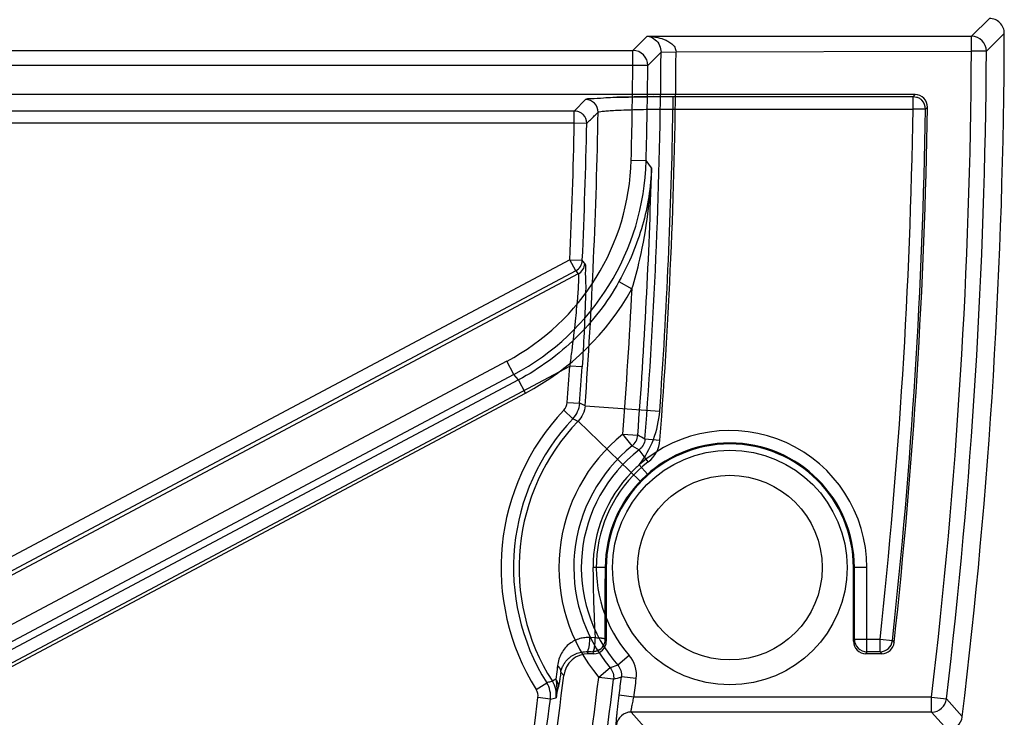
# Model space of a CAD drawing. Header units: millimetres. Extents: x 45 to 367, y 222 to 342.
# Tile 9 of 10: x 327 to 367, y 276 to 304. Entities that reach past the tile are written whole.
import ezdxf

# ---------------------------------------------------------------- set-up
doc = ezdxf.new("R2010")
doc.units = ezdxf.units.MM
doc.header["$LTSCALE"] = 36.957878
doc.layers.get('0').update_dxf_attribs({"linetype": 'CONTINUOUS'})

msp = doc.modelspace()

# ---------------------------------------------------------------- linework, layer by layer
at = {"color": 7}
for p, q in [((366.047, 303.749), (365.331, 303.036)), ((365.931, 302.433), (366.647, 303.148)), ((352.331, 303.036), (351.759, 302.468)), ((352.331, 303.036), (365.331, 303.036)), ((365.331, 302.436), (365.331, 303.036)), ((319.248, 302.468), (351.759, 302.468)), ((351.759, 301.869), (351.759, 302.468)), ((352.359, 301.864), (352.89, 302.392)), ((353.49, 302.388), (352.89, 302.392)), ((353.489, 302.412), (365.331, 302.436)), ((365.931, 302.433), (365.331, 302.436)), ((351.759, 301.869), (319.248, 301.869)), ((352.359, 301.864), (351.759, 301.869)), ((363.069, 300.697), (320.45, 300.697)), ((363.069, 300.697), (362.99, 300.62)), ((349.868, 300.502), (349.42, 300.052)), ((352.569, 300.617), (362.99, 300.62)), ((353.369, 300.62), (353.369, 300.12)), ((362.99, 300.12), (362.99, 300.62)), ((320.45, 300.052), (349.411, 300.052)), ((349.411, 299.553), (349.411, 300.052)), ((353.369, 300.12), (362.99, 300.12)), ((363.49, 300.112), (362.99, 300.12)), ((363.49, 300.112), (363.568, 300.19)), ((349.411, 299.553), (319.981, 299.553)), ((349.91, 299.543), (349.411, 299.553)), ((351.693, 298.068), (352.293, 298.053)), ((352.513, 297.771), (352.293, 298.053)), ((349.235, 294.082), (273.209, 253.658)), ((349.235, 294.082), (349.734, 294.059)), ((349.469, 293.641), (349.235, 294.082)), ((349.469, 293.641), (273.444, 253.217)), ((349.469, 293.641), (349.571, 293.512)), ((349.571, 293.512), (273.552, 253.091)), ((351.218, 293.232), (351.203, 293.205)), ((351.203, 293.205), (351.725, 292.912)), ((276.628, 251.221), (349.229, 289.824)), ((346.716, 290.018), (276.937, 252.916)), ((346.996, 289.489), (346.715, 290.018)), ((349.728, 289.791), (349.229, 289.824)), ((346.996, 289.489), (277.219, 252.388)), ((347.178, 289.267), (277.313, 252.119)), ((347.178, 289.267), (346.996, 289.489)), ((347.459, 288.738), (347.178, 289.267)), ((277.594, 251.59), (347.459, 288.738)), ((349.13, 288.367), (349.629, 288.331)), ((349.845, 288.235), (352.835, 288.02)), ((349.357, 287.714), (348.994, 288.058)), ((352.055, 285.214), (349.567, 287.613)), ((351.358, 287.094), (351.956, 287.048)), ((351.734, 286.626), (351.358, 287.094)), ((352.843, 286.847), (352.245, 286.893)), ((351.733, 286.627), (352.015, 286.463)), ((352.38, 285.99), (352.013, 286.465)), ((352.346, 285.492), (352.015, 285.867)), ((350.695, 281.749), (350.162, 281.749)), ((350.695, 281.749), (350.695, 278.801)), ((361.139, 281.749), (360.601, 281.749)), ((360.601, 278.801), (360.601, 281.749)), ((360.639, 278.878), (360.639, 281.749)), ((361.139, 278.378), (361.139, 281.749)), ((350.655, 278.88), (350.656, 281.304)), ((350.25, 278.93), (350.035, 278.944)), ((350.695, 278.801), (350.655, 278.881)), ((360.639, 278.878), (360.601, 278.801)), ((360.639, 278.878), (361.666, 278.878)), ((361.666, 278.878), (362.163, 278.824)), ((361.666, 278.378), (361.666, 278.878)), ((362.163, 278.824), (362.233, 278.746)), ((349.985, 278.301), (349.912, 278.383)), ((349.985, 278.301), (350.195, 278.301)), ((350.195, 278.301), (350.155, 278.381)), ((351.611, 278.232), (351.159, 277.838)), ((361.139, 278.378), (361.1, 278.301)), ((361.1, 278.301), (361.736, 278.301)), ((361.666, 278.378), (361.139, 278.378)), ((361.666, 278.378), (361.736, 278.301)), ((351.16, 277.84), (350.851, 277.733)), ((348.876, 277.554), (348.993, 277.423)), ((350.853, 277.735), (350.393, 277.35)), ((347.885, 276.868), (348.309, 277.134)), ((348.678, 277.284), (348.535, 277.193)), ((350.988, 277.277), (350.393, 277.35)), ((351.897, 277.3), (351.302, 277.372)), ((351.806, 276.562), (351.211, 276.636)), ((348.454, 276.476), (347.958, 276.539)), ((363.734, 276.562), (351.806, 276.562)), ((363.734, 276.562), (364.33, 276.491)), ((363.734, 275.962), (363.734, 276.562)), ((364.963, 275.777), (364.33, 276.491)), ((363.734, 275.962), (351.694, 275.962)), ((352.32, 275.249), (351.694, 275.962)), ((363.734, 275.962), (364.367, 275.249))]:
    msp.add_line(p, q, dxfattribs=at)
msp.add_lwpolyline([(352.569, 300.617), (351.807, 300.607), (351.123, 300.592)], dxfattribs=at)
for radius in [4.7, 3.7]:
    msp.add_circle((355.648, 281.749), radius, dxfattribs=at)
for centre, radius, start, end in [((366.048, 303.15), 0.599, 359.8265, 90.0257), ((133.648, 303.749), 233, 353.10484, 359.85217), ((365.331, 302.436), 0.6, 359.7398, 89.6917), ((351.759, 301.868), 0.601, 359.5913, 89.493), ((133.648, 303.749), 219.246, 355.59078, 359.64539), ((133.648, 303.749), 219.846, 355.59082, 359.65163), ((133.648, 303.749), 231.687, 353.26112, 359.67536), ((133.648, 303.749), 232.287, 353.26112, 359.67536), ((133.648, 303.749), 218.12, 358.50774, 359.5061), ((133.648, 303.749), 218.719, 358.50764, 359.5061), ((363.069, 300.198), 0.5, 359.0993, 90.0138), ((349.868, 300.001), 0.5, 359.0949, 89.935), ((362.989, 300.119), 0.5, 359.1757, 44.5506), ((133.648, 303.749), 216.753, 355.89551, 359.00723), ((133.648, 303.749), 219.751, 355.89549, 359.0538), ((133.648, 303.749), 229.371, 353.77508, 359.09349), ((133.648, 303.749), 229.871, 353.77508, 359.09349), ((133.648, 303.749), 229.948, 353.75773, 359.11313), ((133.648, 303.749), 215.804, 357.43246, 358.8858), ((133.648, 303.749), 216.303, 357.43246, 358.8858), ((349.41, 299.552), 0.5, 358.9635, 44.4469), ((342.304, 298.31), 9.393, 298.018, 358.526), ((342.303, 298.311), 9.993, 298.0115, 358.5167), ((133.648, 303.749), 218.946, 355.62533, 358.4355), ((349.234, 294.082), 0.5, 298.0152, 357.9613), ((349.336, 293.953), 0.5, 298.0316, 357.3464), ((342.489, 298.085), 10.586, 298.0012, 330.7506), ((133.648, 303.749), 218.347, 355.62533, 357.15523), ((133.648, 303.749), 216.031, 355.91681, 356.30415), ((133.648, 303.749), 216.53, 355.91681, 356.30415), ((348.632, 288.402), 0.5, 316.5199, 355.917), ((348.632, 288.402), 1, 316.5203, 355.9179), ((355.648, 281.749), 9.169, 136.5211, 212.16), ((355.648, 281.749), 8.67, 136.5211, 212.16), ((348.846, 288.307), 4, 322.4016, 355.8866), ((355.648, 281.749), 8.447, 136.0402, 212.6406), ((355.648, 281.749), 6.853, 128.7477, 219.9332), ((355.648, 281.749), 5.491, 0, 131.4211), ((355.648, 281.749), 6.254, 128.7475, 219.9335), ((355.648, 281.749), 4.991, 0, 180), ((355.648, 281.749), 4.953, 0, 180), ((351.647, 286.94), 1.2, 307.6271, 355.5912), ((355.648, 281.749), 5.954, 127.6213, 221.0598), ((355.648, 281.749), 5.354, 127.621, 221.0601), ((357.614, 279.856), 8.215, 132.9686, 136.056), ((355.648, 281.749), 5.485, 136.0405, 179.9982), ((350.155, 278.881), 0.5, 279.9278, 359.9564), ((361.139, 278.878), 0.5, 180.0396, 269.9628), ((361.666, 278.879), 0.5, 270.0719, 353.7029), ((361.736, 278.8), 0.5, 269.9905, 353.7672), ((349.985, 277.301), 0.999, 89.9903, 173.0398), ((350.92, 391.939), 113.561, 269.49121, 269.6138), ((350.706, 277.444), 1.2, 353.1062, 41.0445), ((133.648, 303.749), 216.948, 349.6249, 353.03006), ((133.648, 303.749), 218.347, 349.13766, 353.05571), ((347.462, 276.602), 1, 352.7638, 32.1604), ((347.696, 276.659), 0.996, 352.4884, 32.509), ((133.648, 303.749), 218.946, 349.13767, 353.0557), ((133.648, 303.749), 219.246, 352.89634, 353.09025), ((133.648, 303.749), 219.846, 352.89635, 353.09026), ((347.462, 276.602), 0.5, 352.7634, 32.1607), ((331.91, 280.266), 17.186, 347.4383, 348.9375), ((133.648, 303.749), 216.031, 349.83582, 352.76423), ((133.648, 303.749), 216.53, 349.74719, 352.76423), ((363.734, 276.562), 0.6, 270.0471, 353.2046), ((351.695, 275.362), 0.6, 90.0713, 172.514), ((364.368, 275.848), 0.599, 269.9781, 353.1266)]:
    msp.add_arc(centre, radius, start, end, dxfattribs=at)
for centre, major_axis, start_param, end_param in [((350.195, 278.801), (0.224, -0.448), -0.463221, 1.106966), ((361.101, 278.801), (0.224, 0.448), -4.248559, -2.678371)]:
    msp.add_ellipse(centre, major_axis=major_axis, ratio=0.999239, start_param=start_param, end_param=end_param, dxfattribs=at)
for points, knots in [([(352.331, 303.036), (352.446, 303.034), (352.676, 303.012), (352.958, 302.938), (353.171, 302.839), (353.322, 302.739), (353.451, 302.6), (353.486, 302.475), (353.499, 302.412)], [0, 0, 0, 0, 0.241788, 0.485639, 0.609263, 0.735196, 0.864613, 1, 1, 1, 1]), ([(352.331, 303.036), (352.449, 303.027), (352.748, 302.9), (352.891, 302.578), (352.89, 302.392)], [0, 0, 0, 0, 0.388438, 1, 1, 1, 1]), ([(349.868, 300.502), (349.922, 300.544), (350.187, 300.528), (350.659, 300.591), (351.415, 300.596), (352.34, 300.618), (353.014, 300.62), (353.368, 300.62)], [0, 0, 0, 0, 0.058789, 0.204598, 0.423898, 0.697139, 1, 1, 1, 1]), ([(362.997, 300.62), (363.041, 300.619), (363.127, 300.606), (363.247, 300.555), (363.316, 300.501), (363.346, 300.47)], [0, 0, 0, 0, 0.333261, 0.666544, 1, 1, 1, 1]), ([(349.42, 300.052), (349.463, 300.052), (349.549, 300.038), (349.669, 299.987), (349.737, 299.933), (349.767, 299.902)], [0, 0, 0, 0, 0.333026, 0.666921, 1, 1, 1, 1]), ([(349.91, 299.543), (349.961, 299.593), (350.063, 299.693), (350.216, 299.843), (350.317, 299.943), (350.368, 299.993)], [0, 0, 0, 0, 0.33357, 0.666515, 1, 1, 1, 1]), ([(350.368, 299.993), (350.372, 299.998), (350.388, 300.004), (350.442, 300.019), (350.558, 300.033), (350.746, 300.051), (351.001, 300.067), (351.45, 300.088), (352.114, 300.107), (352.804, 300.117), (353.237, 300.12), (353.369, 300.12)], [0, 0, 0, 0, 0.005838, 0.016359, 0.056891, 0.12056, 0.205916, 0.310844, 0.569046, 0.868032, 1, 1, 1, 1]), ([(352.513, 297.771), (352.481, 296.993), (352.229, 295.412), (351.61, 293.936), (351.218, 293.232)], [0, 0, 0, 0, 0.491297, 1, 1, 1, 1]), ([(351.725, 292.912), (351.844, 293.304), (352.263, 294.894), (352.472, 296.538), (352.513, 297.771)], [0, 0, 0, 0, 0.24918, 1, 1, 1, 1]), ([(349.836, 293.93), (349.819, 293.952), (349.785, 293.997), (349.752, 294.043), (349.734, 294.065)], [0, 0, 0, 0, 0.499969, 1, 1, 1, 1]), ([(349.836, 293.93), (349.878, 293.869), (349.841, 293.583), (349.885, 293.054), (349.843, 292.192), (349.807, 291.077), (349.757, 290.246), (349.728, 289.791)], [0, 0, 0, 0, 0.053581, 0.188552, 0.398885, 0.669832, 1, 1, 1, 1]), ([(351.203, 293.205), (350.739, 292.378), (349.566, 290.852), (348.015, 289.712), (347.178, 289.267)], [0, 0, 0, 0, 0.500041, 1, 1, 1, 1]), ([(349.571, 293.511), (349.574, 293.508), (349.578, 293.494), (349.585, 293.441), (349.584, 293.327), (349.578, 293.132), (349.561, 292.863), (349.521, 292.35), (349.441, 291.538), (349.335, 290.631), (349.257, 290.032), (349.229, 289.824)], [0, 0, 0, 0, 0.003988, 0.011198, 0.043456, 0.09498, 0.16987, 0.261672, 0.511147, 0.829746, 1, 1, 1, 1]), ([(349.845, 288.235), (349.837, 288.12), (349.779, 287.891), (349.647, 287.695), (349.567, 287.613)], [0, 0, 0, 0, 0.499978, 1, 1, 1, 1]), ([(349.843, 288.235), (349.808, 288.252), (349.737, 288.283), (349.665, 288.314), (349.63, 288.331)], [0, 0, 0, 0, 0.49998, 1, 1, 1, 1]), ([(349.356, 287.715), (349.379, 287.703), (349.427, 287.681), (349.497, 287.646), (349.545, 287.624), (349.568, 287.612)], [0, 0, 0, 0, 0.333294, 0.666611, 1, 1, 1, 1]), ([(350.162, 281.749), (350.162, 281.734), (350.163, 281.481), (350.168, 281.013), (350.185, 280.364), (350.208, 279.777), (350.23, 279.305), (350.244, 279.029), (350.25, 278.93)], [0, 0, 0, 0, 0.016025, 0.26881, 0.498088, 0.705964, 0.894298, 1, 1, 1, 1]), ([(350.656, 281.749), (350.656, 281.41), (350.656, 280.756), (350.656, 279.8), (350.655, 279.183), (350.655, 278.881)], [0, 0, 0, 0, 0.354624, 0.683587, 1, 1, 1, 1]), ([(350.035, 278.944), (349.969, 278.948), (349.833, 278.947), (349.626, 278.908), (349.418, 278.828), (349.219, 278.705), (349.04, 278.536), (348.892, 278.327), (348.787, 278.084), (348.751, 277.909), (348.742, 277.82)], [0, 0, 0, 0, 0.104771, 0.215033, 0.331656, 0.454982, 0.584568, 0.719072, 0.857664, 1, 1, 1, 1]), ([(349.912, 278.383), (349.922, 278.384), (349.944, 278.4), (349.961, 278.429), (349.976, 278.462), (349.986, 278.491), (349.995, 278.524), (350.004, 278.559), (350.011, 278.597), (350.018, 278.639), (350.024, 278.684), (350.031, 278.752), (350.036, 278.839), (350.036, 278.909), (350.035, 278.944)], [0, 0, 0, 0, 0.049591, 0.126248, 0.174171, 0.227351, 0.284674, 0.344958, 0.409811, 0.481487, 0.559591, 0.643431, 0.824045, 1, 1, 1, 1]), ([(350.155, 278.381), (350.163, 278.382), (350.179, 278.398), (350.191, 278.424), (350.202, 278.453), (350.21, 278.482), (350.217, 278.513), (350.224, 278.548), (350.23, 278.585), (350.235, 278.626), (350.24, 278.672), (350.245, 278.738), (350.25, 278.825), (350.25, 278.895), (350.25, 278.93)], [0, 0, 0, 0, 0.041537, 0.107329, 0.15372, 0.206152, 0.263387, 0.324135, 0.389949, 0.463112, 0.543232, 0.629605, 0.816699, 1, 1, 1, 1]), ([(350.655, 278.881), (350.654, 278.886), (350.636, 278.894), (350.608, 278.902), (350.571, 278.908), (350.535, 278.913), (350.489, 278.918), (350.42, 278.923), (350.336, 278.928), (350.277, 278.93), (350.25, 278.93)], [0, 0, 0, 0, 0.039114, 0.118239, 0.232803, 0.302026, 0.382006, 0.573334, 0.801081, 1, 1, 1, 1]), ([(348.876, 277.554), (348.883, 277.593), (348.904, 277.683), (348.957, 277.814), (349.033, 277.94), (349.12, 278.048), (349.215, 278.138), (349.316, 278.212), (349.419, 278.271), (349.525, 278.318), (349.637, 278.353), (349.758, 278.376), (349.851, 278.383), (349.903, 278.383), (349.912, 278.383)], [0, 0, 0, 0, 0.082879, 0.191562, 0.292768, 0.388297, 0.479329, 0.565589, 0.646835, 0.72578, 0.806218, 0.890835, 0.982046, 1, 1, 1, 1]), ([(350.508, 278.527), (350.478, 278.497), (350.408, 278.443), (350.286, 278.393), (350.198, 278.381), (350.155, 278.381)], [0, 0, 0, 0, 0.333331, 0.666676, 1, 1, 1, 1]), ([(348.742, 277.82), (348.736, 277.768), (348.717, 277.589), (348.696, 277.411), (348.678, 277.284)], [0, 0, 0, 0, 0.291012, 1, 1, 1, 1]), ([(348.876, 277.554), (348.878, 277.578), (348.874, 277.629), (348.846, 277.703), (348.806, 277.759), (348.769, 277.796), (348.75, 277.813), (348.742, 277.82)], [0, 0, 0, 0, 0.233052, 0.490393, 0.756022, 0.890471, 1, 1, 1, 1]), ([(348.876, 277.554), (348.864, 277.475), (348.841, 277.332), (348.808, 277.136), (348.787, 277.02), (348.777, 276.968)], [0, 0, 0, 0, 0.402479, 0.734535, 1, 1, 1, 1]), ([(348.536, 277.194), (348.511, 277.186), (348.459, 277.174), (348.383, 277.153), (348.332, 277.141), (348.307, 277.133)], [0, 0, 0, 0, 0.33327, 0.666658, 1, 1, 1, 1]), ([(348.777, 276.968), (348.78, 276.996), (348.778, 277.108), (348.731, 277.219), (348.678, 277.284)], [0, 0, 0, 0, 0.24549, 1, 1, 1, 1]), ([(348.678, 277.284), (348.692, 277.163), (348.718, 276.911), (348.706, 276.657), (348.685, 276.528)], [0, 0, 0, 0, 0.484812, 1, 1, 1, 1]), ([(351.1, 275.44), (351.093, 275.447), (351.098, 275.487), (351.096, 275.555), (351.106, 275.669), (351.118, 275.816), (351.137, 275.993), (351.167, 276.27), (351.193, 276.487), (351.211, 276.636)], [0, 0, 0, 0, 0.025179, 0.085776, 0.180389, 0.305117, 0.455341, 0.625555, 1, 1, 1, 1]), ([(348.455, 276.476), (348.493, 276.486), (348.569, 276.502), (348.645, 276.519), (348.683, 276.528)], [0, 0, 0, 0, 0.500026, 1, 1, 1, 1]), ([(351.694, 275.962), (351.69, 275.965), (351.691, 275.987), (351.692, 276.02), (351.701, 276.078), (351.719, 276.185), (351.755, 276.349), (351.788, 276.487), (351.806, 276.562)], [0, 0, 0, 0, 0.026118, 0.086721, 0.180215, 0.303773, 0.62427, 1, 1, 1, 1])]:
    msp.add_open_spline(points, degree=3, knots=knots, dxfattribs=at)
for points in [[(351.733, 286.627), (351.857, 286.726), (351.945, 286.89), (351.958, 287.048)], [(352.244, 286.894), (352.146, 286.941), (352.055, 287), (351.958, 287.048)], [(352.245, 286.893), (352.233, 286.731), (352.142, 286.564), (352.013, 286.465)], [(351.159, 277.838), (351.265, 277.716), (351.321, 277.534), (351.302, 277.372)], [(350.851, 277.733), (350.954, 277.612), (351.008, 277.435), (350.99, 277.277)], [(350.99, 277.277), (351.095, 277.305), (351.195, 277.345), (351.3, 277.373)]]:
    msp.add_open_spline(points, degree=3, dxfattribs=at)

doc.saveas('drawing.dxf')
